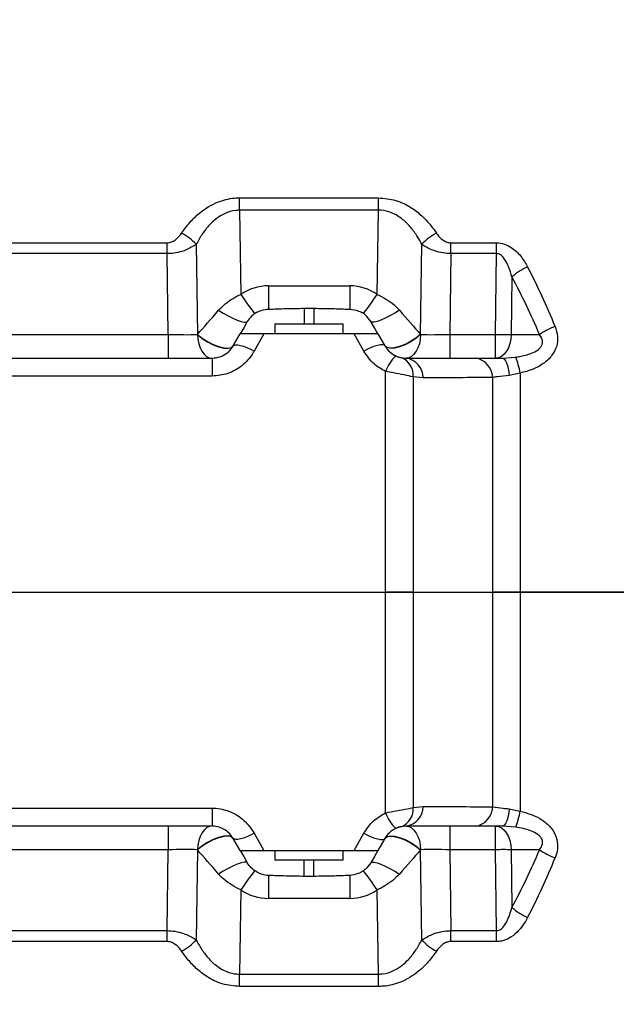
# Model space of a CAD drawing. Extents: x 0 to 16820, y 0 to 11880.
# Tile 46 of 84: x 8807 to 8929, y 6317 to 6519. Entities that reach past the tile are written whole.
import ezdxf

# ---------------------------------------------------------------- set-up
doc = ezdxf.new("R2010")
doc.units = 0
doc.header["$LTSCALE"] = 20
doc.layers.get('0').update_dxf_attribs({"linetype": 'CONTINUOUS'})
doc.styles.add('SLDTEXTSTYLE0', font='TXT', dxfattribs={"width": 0.605})
doc.dimstyles.new('SLDDIMSTYLE0', dxfattribs={"dimtxt": 100, "dimasz": 100, "dimexe": 0, "dimexo": 0.0625, "dimgap": 25, "dimtad": 1, "dimdec": 1, "dimrnd": 1e-09, "dimzin": 12, "dimtxsty": 'SLDTEXTSTYLE0', "dimsah": 1, "dimcen": 0, "dimazin": 3, "dimtfac": 1, "dimtofl": 0, "dimtmove": 0, "dimatfit": 3, "dimtolj": 1, "dimtzin": 12})
doc.dimstyles.new('SLDDIMSTYLE1', dxfattribs={"dimtxt": 100, "dimasz": 100, "dimexe": 0, "dimexo": 0.0625, "dimgap": 25, "dimtad": 1, "dimdec": 4, "dimlfac": 20, "dimzin": 12, "dimtxsty": 'SLDTEXTSTYLE0', "dimsah": 1, "dimcen": 0.09, "dimadec": 1, "dimazin": 3, "dimtfac": 1, "dimtofl": 0, "dimtmove": 0, "dimatfit": 3, "dimtolj": 1, "dimtzin": 12})

# ---------------------------------------------------------------- blocks, each defined once
blk = doc.blocks.new('_D')
at = {"color": 7, "linetype": 'CONTINUOUS'}
for q in [(10380.8, 9036.16), (8366, 6401.82)]:
    blk.add_line((9334.36, 7667.96), q, dxfattribs=at)
blk.add_solid([(9334.36, 7667.96), (9407.03, 7738.27), (9383.2, 7756.5)], dxfattribs=at)
at = {"color": 7, "linetype": 'CONTINUOUS', "insert": (10032.55, 8792.98), "char_height": 100, "attachment_point": 1, "rotation": 52.5905, "style": 'SLDTEXTSTYLE0'}
blk.add_mtext('R1594', dxfattribs=at)
blk = doc.blocks.new('_D_1')
at = {"color": 7, "linetype": 'CONTINUOUS'}
blk.add_line((11867.49, 8642.4), (8366, 6401.82), dxfattribs=at)
blk.add_solid([(11867.49, 8642.4), (11775.17, 8601.13), (11791.34, 8575.86)], dxfattribs=at)
at = {"color": 7, "linetype": 'CONTINUOUS', "insert": (9875.65, 7520.81), "char_height": 100, "attachment_point": 1, "rotation": 32.6149, "style": 'SLDTEXTSTYLE0'}
blk.add_mtext('R4157', dxfattribs=at)
blk = doc.blocks.new('_D_2')
at = {"color": 7, "linetype": 'CONTINUOUS'}
for p, q in [((4232.76, 7130.62), (3693.35, 7225.73)), ((8406, 6401.82), (13110.72, 6401.82))]:
    blk.add_line(p, q, dxfattribs=at)
blk.add_arc((8366, 6401.82), 4714.73, 0, 170, dxfattribs=at)
for points in [[(3722.9, 7220.52), (3756.05, 7316.05), (3726.56, 7321.58)], [(13080.72, 6401.82), (13094.66, 6501.97), (13064.66, 6501.66)]]:
    blk.add_solid(points, dxfattribs=at)
at = {"color": 7, "linetype": 'CONTINUOUS', "insert": (8646.6, 11239.4), "char_height": 100, "attachment_point": 1, "rotation": 355, "style": 'SLDTEXTSTYLE0'}
blk.add_mtext('170°', dxfattribs=at)
blk = doc.blocks.new('_D_3')
at = {"color": 7, "linetype": 'CONTINUOUS'}
for p, q in [((8406, 6401.82), (13085.4, 6401.82)), ((4232.76, 5673.02), (3718.3, 5582.3))]:
    blk.add_line(p, q, dxfattribs=at)
blk.add_arc((8366, 6401.82), 4689.4, 190, 0, dxfattribs=at)
for points in [[(13055.4, 6401.82), (13039.33, 6301.99), (13069.33, 6301.67)], [(3747.84, 5587.51), (3751.51, 5486.46), (3781, 5491.99)]]:
    blk.add_solid(points, dxfattribs=at)
at = {"color": 7, "linetype": 'CONTINUOUS', "insert": (8621.93, 1846.3), "char_height": 100, "attachment_point": 1, "rotation": 5, "style": 'SLDTEXTSTYLE0'}
blk.add_mtext('170°', dxfattribs=at)

msp = doc.modelspace()

# ---------------------------------------------------------------- linework, layer by layer
at = {"color": 8, "linetype": 'CONTINUOUS'}
for p, q in [((8851.7676009, 6482.6910643), (8880.226226, 6482.6910643)), ((8851.7676009, 6480.1517649), (8851.7676009, 6482.6910643)), ((8880.226226, 6480.1517649), (8880.226226, 6482.6910643)), ((8851.7676009, 6480.1517649), (8852.0171059, 6462.9029928)), ((8880.226226, 6480.1517649), (8851.7676009, 6480.1517649)), ((8879.9767805, 6462.9029928), (8880.226226, 6480.1517649)), ((8705.0924016, 6473.4754337), (8836.9014574, 6473.4754337)), ((8836.9014574, 6471.2453856), (8836.9014574, 6473.4754337)), ((8842.8716971, 6473.1640293), (8843.1389941, 6454.6848013)), ((8888.8548924, 6454.6848013), (8889.1221596, 6473.1640293)), ((8895.0923992, 6473.4754337), (8904.4505073, 6473.4754337)), ((8895.0923992, 6471.2453856), (8895.0923992, 6473.4754337)), ((8904.4505073, 6471.2453856), (8904.4505073, 6473.4754337)), ((8836.9014574, 6471.2453856), (8705.0924016, 6471.2453856)), ((8837.1415747, 6454.6452983), (8836.9014574, 6471.2453856)), ((8895.0923992, 6471.2453856), (8894.8523117, 6454.6452983)), ((8904.4505073, 6471.2453856), (8895.0923992, 6471.2453856)), ((8904.2395068, 6454.6452983), (8904.4505073, 6471.2453856)), ((8907.6017452, 6466.4684384), (8907.4514819, 6454.6452983)), ((8857.6571954, 6464.6452962), (8857.6571954, 6459.8574153)), ((8857.6571954, 6464.6452962), (8874.336691, 6464.6452962)), ((8874.336691, 6464.6452962), (8874.336691, 6459.8574153)), ((8864.9969412, 6460.0436202), (8864.9969412, 6456.8197949)), ((8866.9969155, 6460.0436202), (8866.9969155, 6456.8197949)), ((8704.8522843, 6454.6452983), (8837.1415747, 6454.6452983)), ((8837.1415747, 6454.6452983), (8837.1415747, 6449.8197956)), ((8856.7571951, 6454.8197946), (8854.7704233, 6451.274339)), ((8877.2234036, 6451.274339), (8875.2366615, 6454.8197946)), ((8894.8523117, 6454.6452983), (8894.8523117, 6449.8197956)), ((8894.8523117, 6454.6452983), (8904.2395068, 6454.6452983)), ((8904.2395068, 6449.8197956), (8904.2395068, 6454.6452983)), ((8907.4514819, 6454.6452983), (8913.2395102, 6454.6452983)), ((8883.653493, 6450.1765183), (8883.653493, 6450.4237472)), ((8846.1101664, 6449.8197956), (8846.1101664, 6446.122825)), ((8905.6230498, 6449.8197956), (8908.3777381, 6450.0350578)), ((8881.6832019, 6401.8197952), (8881.6832019, 6447.075825)), ((8909.3106104, 6446.7583223), (8907.0413424, 6446.2462327)), ((8909.3106104, 6446.7583223), (8909.3106104, 6401.8197952)), ((8846.1101664, 6446.122825), (8789.3950356, 6446.122825)), ((8887.3400999, 6445.9693468), (8887.3400999, 6401.8197952)), ((8889.4192291, 6445.7579961), (8887.3400999, 6445.9693468)), ((8903.653772, 6401.8197952), (8903.653772, 6445.8483493)), ((8603.7237359, 6401.8197952), (8881.6832019, 6401.8197952)), ((8887.3400999, 6401.8197952), (8881.6832019, 6401.8197952)), ((8881.6832019, 6356.5637654), (8881.6832019, 6401.8197952)), ((8887.3400999, 6401.8197952), (8887.3400999, 6357.6702437)), ((8887.3400999, 6401.8197952), (8903.653772, 6401.8197952)), ((8903.653772, 6357.7912411), (8903.653772, 6401.8197952)), ((8909.3106104, 6401.8197952), (8903.653772, 6401.8197952)), ((8909.3106104, 6401.8197952), (8909.3106104, 6356.8812682)), ((9094.7543098, 6401.8197952), (8909.3106104, 6401.8197952)), ((8789.3950356, 6357.5167654), (8846.1101664, 6357.5167654)), ((8846.1101664, 6357.5167654), (8846.1101664, 6353.8197948)), ((8887.3400999, 6357.6702437), (8889.4192291, 6357.8815943)), ((8907.0413424, 6357.3933578), (8909.3106104, 6356.8812682)), ((8837.1415747, 6353.8197948), (8837.1415747, 6348.9942922)), ((8894.8523117, 6353.8197948), (8894.8523117, 6348.9942922)), ((8904.2395068, 6348.9942922), (8904.2395068, 6353.8197948)), ((8908.3777381, 6353.6045326), (8905.6230498, 6353.8197948)), ((8854.7704233, 6352.3652515), (8856.7571951, 6348.8197958)), ((8875.2366615, 6348.8197958), (8877.2234036, 6352.3652515)), ((8837.1415747, 6348.9942922), (8704.8522843, 6348.9942922)), ((8836.9014574, 6332.3942049), (8837.1415747, 6348.9942922)), ((8843.1389941, 6348.9547892), (8842.8716971, 6330.4755612)), ((8889.1221596, 6330.4755612), (8888.8548924, 6348.9547892)), ((8904.2395068, 6348.9942922), (8894.8523117, 6348.9942922)), ((8894.8523117, 6348.9942922), (8895.0923992, 6332.3942049)), ((8904.4505073, 6332.3942049), (8904.2395068, 6348.9942922)), ((8913.2395102, 6348.9942922), (8907.4514819, 6348.9942922)), ((8907.4514819, 6348.9942922), (8907.6017452, 6337.1711521)), ((8864.9969412, 6343.5959703), (8864.9969412, 6346.8197955)), ((8866.9969155, 6343.5959703), (8866.9969155, 6346.8197955)), ((8857.6571954, 6343.7821752), (8857.6571954, 6338.9942943)), ((8874.336691, 6343.7821752), (8874.336691, 6338.9942943)), ((8852.0171059, 6340.7365976), (8851.7676009, 6323.4878255)), ((8880.226226, 6323.4878255), (8879.9767805, 6340.7365976)), ((8874.336691, 6338.9942943), (8857.6571954, 6338.9942943)), ((8705.0924016, 6332.3942049), (8836.9014574, 6332.3942049)), ((8836.9014574, 6330.1641567), (8836.9014574, 6332.3942049)), ((8895.0923992, 6332.3942049), (8904.4505073, 6332.3942049)), ((8895.0923992, 6330.1641567), (8895.0923992, 6332.3942049)), ((8904.4505073, 6330.1641567), (8904.4505073, 6332.3942049)), ((8836.9014574, 6330.1641567), (8705.0924016, 6330.1641567)), ((8904.4505073, 6330.1641567), (8895.0923992, 6330.1641567)), ((8851.7676009, 6320.9485261), (8851.7676009, 6323.4878255)), ((8851.7676009, 6323.4878255), (8880.226226, 6323.4878255)), ((8880.226226, 6320.9485261), (8880.226226, 6323.4878255)), ((8880.226226, 6320.9485261), (8851.7676009, 6320.9485261))]:
    msp.add_line(p, q, dxfattribs=at)
at = {"color": 7, "linetype": 'CONTINUOUS'}
for p, q in [((8864.9969412, 6460.0436202), (8866.9969155, 6460.0436202)), ((8858.996929, 6456.8197949), (8858.996929, 6454.8197946)), ((8858.996929, 6456.8197949), (8872.9969574, 6456.8197949)), ((8872.9969574, 6454.8197946), (8872.9969574, 6456.8197949)), ((8850.4402949, 6452.319797), (8851.8836809, 6454.8197946)), ((8875.2366615, 6454.8197946), (8856.7571951, 6454.8197946)), ((8880.1101757, 6454.8197946), (8881.5535618, 6452.319797)), ((8788.902582, 6449.8197956), (8846.1101664, 6449.8197956)), ((8884.8440958, 6449.9290584), (8885.8836604, 6449.8197956)), ((8885.8836604, 6449.8197956), (8900.1182629, 6449.8197956)), ((8846.1101664, 6353.8197948), (8788.902582, 6353.8197948)), ((8885.8836604, 6353.8197948), (8884.8440958, 6353.710532)), ((8900.1182629, 6353.8197948), (8885.8836604, 6353.8197948)), ((8851.8836809, 6348.8197958), (8850.4402949, 6351.3197935)), ((8881.5535618, 6351.3197935), (8880.1101757, 6348.8197958)), ((8856.7571951, 6348.8197958), (8875.2366615, 6348.8197958)), ((8858.996929, 6348.8197958), (8858.996929, 6346.8197955)), ((8872.9969574, 6346.8197955), (8872.9969574, 6348.8197958)), ((8871.2376667, 6346.8197955), (8858.996929, 6346.8197955)), ((8872.9969574, 6346.8197955), (8871.2376667, 6346.8197955)), ((8864.9969412, 6343.5959703), (8866.9969155, 6343.5959703))]:
    msp.add_line(p, q, dxfattribs=at)
at = {"color": 8, "linetype": 'CONTINUOUS', "flags": 128}
for points in [[(8847.4634899, 6459.6315546), (8848.4227968, 6459.0436964), (8849.4116975, 6458.4958366), (8850.3792299, 6458.0162166), (8851.2755049, 6457.6295576), (8852.0543588, 6457.355786), (8852.675618, 6457.209017), (8853.1072749, 6457.1968092), (8853.327067, 6457.3197959)], [(8884.5303966, 6459.6315546), (8883.5710598, 6459.0436964), (8882.5821592, 6458.4958366), (8881.614597, 6458.0162166), (8880.7183219, 6457.6295576), (8879.9395276, 6457.355786), (8879.3182684, 6457.209017), (8878.8866116, 6457.1968092), (8878.6667896, 6457.3197959)], [(8843.1207551, 6454.6367413), (8843.196453, 6453.6877422), (8843.3789326, 6452.7802466), (8843.6615778, 6451.9475324), (8844.0340174, 6451.2201248), (8844.4825424, 6450.624693), (8844.9907614, 6450.1830748), (8845.5400182, 6449.9114564), (8846.1101664, 6449.8197956)], [(8843.1207551, 6454.6367413), (8844.0698994, 6453.8689925), (8845.1579822, 6453.1660004), (8846.3109149, 6452.5756499), (8847.450198, 6452.1381444), (8848.4981967, 6451.8832861), (8849.3835343, 6451.8284275), (8850.0459505, 6451.9773124), (8850.4402949, 6452.319797)], [(8843.1389941, 6454.6848013), (8844.0874232, 6453.9154431), (8845.1757444, 6453.2110652), (8846.3297201, 6452.6197276), (8847.4706126, 6452.181775), (8848.5205783, 6451.9270955), (8849.4079424, 6451.8730639), (8850.0721766, 6452.0233645), (8850.4679812, 6452.3677452)], [(8888.8548924, 6454.6848013), (8887.9064633, 6453.9154431), (8886.8180824, 6453.2110652), (8885.6641365, 6452.6197276), (8884.523244, 6452.181775), (8883.4733082, 6451.9270955), (8882.5859142, 6451.8730639), (8881.9216801, 6452.0233645), (8881.5258456, 6452.3677452)], [(8888.8730718, 6454.6367413), (8887.923987, 6453.8689925), (8886.8359042, 6453.1660004), (8885.682912, 6452.5756499), (8884.5436884, 6452.1381444), (8883.4956599, 6451.8832861), (8882.6102925, 6451.8284275), (8881.9479061, 6451.9773124), (8881.5535618, 6452.319797)], [(8888.8730718, 6454.6367413), (8888.7974335, 6453.6877422), (8888.6149241, 6452.7802466), (8888.3322788, 6451.9475324), (8887.959869, 6451.2201248), (8887.5112845, 6450.624693), (8887.0030953, 6450.1830748), (8886.4538385, 6449.9114564), (8885.8836604, 6449.8197956)], [(8907.4514819, 6454.6452983), (8907.3710753, 6453.69504), (8907.175572, 6452.7861102), (8906.872244, 6451.9519134), (8906.472118, 6451.2230976), (8905.989976, 6450.6264439), (8905.4434611, 6450.1838757), (8904.852779, 6449.9116576), (8904.2395068, 6449.8197956)], [(8850.4402949, 6452.319797), (8850.6215824, 6452.4755961), (8850.9341193, 6452.547375), (8851.3680113, 6452.5328612), (8851.9095792, 6452.4325131), (8852.5416268, 6452.2495082), (8853.2441868, 6451.9896357), (8853.9950563, 6451.6611135), (8854.7704233, 6451.274339)], [(8881.5535618, 6452.319797), (8881.3722445, 6452.4755961), (8881.0597373, 6452.547375), (8880.6258155, 6452.5328612), (8880.0843073, 6452.4325131), (8879.4522597, 6452.2495082), (8878.7496401, 6451.9896357), (8877.9988004, 6451.6611135), (8877.2234036, 6451.274339)], [(8905.6230498, 6449.8197956), (8905.8590842, 6449.755784), (8906.0890986, 6449.5653881), (8906.3071324, 6449.2534807), (8906.507702, 6448.8280489), (8906.6855622, 6448.299989), (8906.8362428, 6447.6828164), (8906.9558693, 6446.9923413), (8907.0413424, 6446.2462327)], [(8907.0413424, 6357.3933578), (8906.9558693, 6356.6472492), (8906.8362428, 6355.9567741), (8906.6855622, 6355.3396015), (8906.507702, 6354.8115416), (8906.3071324, 6354.3861097), (8906.0890986, 6354.0742023), (8905.8590842, 6353.8838065), (8905.6230498, 6353.8197948)], [(8846.1101664, 6353.8197948), (8845.5400182, 6353.728134), (8844.9907614, 6353.4565157), (8844.4825424, 6353.0148974), (8844.0340174, 6352.4194656), (8843.6615778, 6351.692058), (8843.3789326, 6350.8593439), (8843.196453, 6349.9518482), (8843.1207551, 6349.0028492)], [(8885.8836604, 6353.8197948), (8886.4538385, 6353.728134), (8887.0030953, 6353.4565157), (8887.5112845, 6353.0148974), (8887.959869, 6352.4194656), (8888.3322788, 6351.692058), (8888.6149241, 6350.8593439), (8888.7974335, 6349.9518482), (8888.8730718, 6349.0028492)], [(8904.2395068, 6353.8197948), (8904.852779, 6353.7279329), (8905.4434611, 6353.4557147), (8905.989976, 6353.0131465), (8906.472118, 6352.4164929), (8906.872244, 6351.6876771), (8907.175572, 6350.8534803), (8907.3710753, 6349.9445504), (8907.4514819, 6348.9942922)], [(8850.4402949, 6351.3197935), (8850.0459505, 6351.662278), (8849.3835343, 6351.811163), (8848.4981967, 6351.7563044), (8847.450198, 6351.5014461), (8846.3109149, 6351.0639405), (8845.1579822, 6350.47359), (8844.0698994, 6349.770598), (8843.1207551, 6349.0028492)], [(8850.4679812, 6351.2718453), (8850.0721766, 6351.616226), (8849.4079424, 6351.7665266), (8848.5205783, 6351.7124949), (8847.4706126, 6351.4578155), (8846.3297201, 6351.0198629), (8845.1757444, 6350.4285252), (8844.0874232, 6349.7241473), (8843.1389941, 6348.9547892)], [(8854.7704233, 6352.3652515), (8853.9950563, 6351.9784769), (8853.2441868, 6351.6499548), (8852.5416268, 6351.3900822), (8851.9095792, 6351.2070774), (8851.3680113, 6351.1067292), (8850.9341193, 6351.0922155), (8850.6215824, 6351.1639944), (8850.4402949, 6351.3197935)], [(8877.2234036, 6352.3652515), (8877.9988004, 6351.9784769), (8878.7496401, 6351.6499548), (8879.4522597, 6351.3900822), (8880.0843073, 6351.2070774), (8880.6258155, 6351.1067292), (8881.0597373, 6351.0922155), (8881.3722445, 6351.1639944), (8881.5535618, 6351.3197935)], [(8881.5258456, 6351.2718453), (8881.9216801, 6351.616226), (8882.5859142, 6351.7665266), (8883.4733082, 6351.7124949), (8884.523244, 6351.4578155), (8885.6641365, 6351.0198629), (8886.8180824, 6350.4285252), (8887.9064633, 6349.7241473), (8888.8548924, 6348.9547892)], [(8881.5535618, 6351.3197935), (8881.9479061, 6351.662278), (8882.6102925, 6351.811163), (8883.4956599, 6351.7563044), (8884.5436884, 6351.5014461), (8885.682912, 6351.0639405), (8886.8359042, 6350.47359), (8887.923987, 6349.770598), (8888.8730718, 6349.0028492)], [(8853.327067, 6346.3197945), (8853.1072749, 6346.4427812), (8852.675618, 6346.4305735), (8852.0543588, 6346.2838045), (8851.2755049, 6346.0100329), (8850.3792299, 6345.6233738), (8849.4116975, 6345.1437539), (8848.4227968, 6344.5958941), (8847.4634899, 6344.0080358)], [(8878.6667896, 6346.3197945), (8878.8866116, 6346.4427812), (8879.3182684, 6346.4305735), (8879.9395276, 6346.2838045), (8880.7183219, 6346.0100329), (8881.614597, 6345.6233738), (8882.5821592, 6345.1437539), (8883.5710598, 6344.5958941), (8884.5303966, 6344.0080358)]]:
    msp.add_lwpolyline(points, dxfattribs=at)
at = {"color": 7, "linetype": 'CONTINUOUS', "flags": 128}
for points in [[(8853.327067, 6457.3197959), (8852.6015295, 6456.0631289), (8851.8836809, 6454.8197946)], [(8880.1101757, 6454.8197946), (8879.392357, 6456.0631289), (8878.6667896, 6457.3197959)], [(8851.8836809, 6348.8197958), (8852.6015295, 6347.5764616), (8853.327067, 6346.3197945)], [(8880.1101757, 6348.8197958), (8879.392357, 6347.5764616), (8878.6667896, 6346.3197945)]]:
    msp.add_lwpolyline(points, dxfattribs=at)
at = {"color": 7, "linetype": 'CONTINUOUS'}
for radius in [4157, 1594]:
    msp.add_arc((8365.9969283, 6401.8197952), radius, 190, 170, dxfattribs=at)
at = {"color": 8, "linetype": 'CONTINUOUS'}
for centre, radius, start, end in [((8834.6393746, 6465.4829281), 11.2592383, 43.016138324, 62.301916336), ((8897.3551243, 6465.4820863), 11.2602823, 117.698986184, 136.982959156), ((8915.3081006, 6458.0079532), 11.444113, 113.123790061, 132.329276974), ((8857.6571824, 6454.6452977), 10, 90, 124.333429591), ((8874.3366743, 6454.6452977), 10, 55.666570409, 90), ((8903.135817, 6496.3755609), 61.1026631, 213.216807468, 217.772313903), ((8828.8514782, 6496.3806255), 61.1109518, 322.227700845, 326.782605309), ((8920.7689327, 6443.9667858), 13.0660948, 109.294959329, 125.187675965), ((8905.8454944, 6568.951531), 114.3175141, 269.195054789, 270.804945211), ((8889.1575398, 6444.4711824), 7.9151684, 132.762682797, 160.787675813), ((8883.5245745, 6446.3307643), 3.8326044, 354.588923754, 69.861635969), ((8885.2542668, 6445.7022868), 4.1653349, 0.766325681, 81.309160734), ((8899.5153353, 6445.7236151), 4.140316, 1.726396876, 81.626609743), ((8888.7490615, 6442.6756992), 20.962946, 11.230368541, 20.552474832), ((8883.5245745, 6357.3088261), 3.8326044, 290.138364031, 5.411076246), ((8885.2542668, 6357.9373036), 4.1653349, 278.690839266, 359.233674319), ((8899.5153353, 6357.9159754), 4.140316, 278.373390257, 358.273603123), ((8889.1575398, 6359.1684081), 7.9151684, 199.212324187, 227.237317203), ((8888.7490615, 6360.9638912), 20.962946, 339.447525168, 348.769631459), ((8905.8454944, 6234.6880594), 114.3175141, 89.195054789, 90.804945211), ((8920.7689327, 6359.6728046), 13.0660948, 234.812324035, 250.705040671), ((8903.135817, 6307.2640296), 61.1026631, 142.227686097, 146.783192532), ((8828.8514782, 6307.258965), 61.1109518, 33.217394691, 37.772299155), ((8857.6571824, 6348.9942927), 10, 235.666570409, 270), ((8874.3366743, 6348.9942927), 10, 270, 304.333429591), ((8915.3081006, 6345.6316372), 11.444113, 227.670723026, 246.876209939), ((8834.6393746, 6338.1566623), 11.2592383, 297.698083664, 316.983861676), ((8897.3551243, 6338.1575042), 11.2602823, 223.017040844, 242.301013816)]:
    msp.add_arc(centre, radius, start, end, dxfattribs=at)
for centre, major_axis, ratio, start_param, end_param in [((8753.8611151, 6401.8197952), (170.2694555, 26.489921), 0.8611429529, 0.1955768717, 0.2854982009), ((8750.6491349, 6401.9942927), (170.8468102, 21.5805957), 0.8333414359, 0.223879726, 0.3138010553), ((8851.9941807, 6465.0111886), (14.7558246, 16.9719826), 0.0051745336, 4.062805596, 4.3943566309), ((8879.999676, 6465.0111886), (-14.7558246, 16.9719826), 0.0051745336, 1.8888286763, 2.2203797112), ((8837.1339932, 6454.8197952), (10.0020923, -0.0723817), 0.017439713, 4.7132722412, 5.3542072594), ((8837.3533818, 6439.652581), (9.6352478, 25.2766889), 0.002384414, 5.3478355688, 5.3501985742), ((8894.6404749, 6439.652581), (-9.6352478, 25.2766889), 0.002384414, 0.932986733, 0.9353497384), ((8894.8598634, 6454.8197952), (10.0020923, 0.0723817), 0.017439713, 4.0705707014, 4.7115057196), ((8837.1339932, 6348.8197952), (10.0020923, 0.0723817), 0.017439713, 0.9289780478, 1.569913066), ((8837.3533818, 6363.9870095), (-9.6352478, 25.2766889), 0.002384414, 4.0745793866, 4.076942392), ((8851.9941807, 6338.6284018), (-14.7558246, 16.9719826), 0.0051745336, 5.0304213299, 5.3619723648), ((8879.999676, 6338.6284018), (14.7558246, 16.9719826), 0.0051745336, 0.9212129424, 1.2527639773), ((8894.6404749, 6363.9870095), (9.6352478, 25.2766889), 0.002384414, 2.2062429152, 2.2086059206), ((8894.8598634, 6348.8197952), (10.0020923, -0.0723817), 0.017439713, 1.5716795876, 2.2126146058), ((8750.6491349, 6401.6452977), (170.8468102, -21.5805957), 0.8333414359, 5.9693842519, 6.0593055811), ((8753.8611151, 6401.8197952), (170.2694555, -26.489921), 0.8611429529, 5.9976871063, 6.0876084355)]:
    msp.add_ellipse(centre, major_axis=major_axis, ratio=ratio, start_param=start_param, end_param=end_param, dxfattribs=at)
for points, knots in [([(8839.8728086, 6475.451961), (8840.4088095, 6476.1936866), (8841.4799813, 6477.675989), (8843.3227234, 6479.4684254), (8845.2553688, 6480.8607569), (8847.6004584, 6482.0540568), (8849.870315, 6482.6401269), (8851.4250533, 6482.6818678), (8851.7676009, 6482.6910643)], [0, 0, 0, 0, 0.1982492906, 0.3961915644, 0.5454266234, 0.6944148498, 0.9326719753, 1, 1, 1, 1]), ([(8880.226226, 6482.6910643), (8881.4343872, 6482.5803438), (8883.8537573, 6482.3586236), (8886.8384594, 6480.8578305), (8889.1751934, 6479.0353037), (8890.8569398, 6477.2341765), (8891.746173, 6475.9804824), (8892.1210481, 6475.451961)], [0, 0, 0, 0, 0.2365852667, 0.4737673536, 0.6663498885, 0.8593427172, 1, 1, 1, 1]), ([(8851.7676009, 6480.1517649), (8851.5105858, 6480.1441519), (8850.4368152, 6480.1123457), (8849.2827276, 6479.7531073), (8847.9390844, 6479.0888974), (8846.8585683, 6478.373422), (8845.4100944, 6477.013423), (8844.042682, 6475.2792403), (8843.2622619, 6473.8695268), (8842.8716971, 6473.1640293)], [0, 0, 0, 0, 0.0622444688, 0.2600480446, 0.2862938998, 0.4340600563, 0.5822259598, 0.7909230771, 1, 1, 1, 1]), ([(8889.1221596, 6473.1640293), (8888.843914, 6473.6742345), (8888.1978743, 6474.8588456), (8886.9586639, 6476.5929569), (8885.2346225, 6478.3598642), (8883.1547481, 6479.6695004), (8881.320586, 6480.1297045), (8880.40953, 6480.1480698), (8880.226226, 6480.1517649)], [0, 0, 0, 0, 0.1508300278, 0.35020209, 0.5490176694, 0.7792473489, 0.9555846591, 1, 1, 1, 1]), ([(8836.9014574, 6473.4754337), (8837.0018964, 6473.4791676), (8837.3770095, 6473.4931128), (8838.0763219, 6473.7094665), (8839.0453221, 6474.3532458), (8839.5556095, 6475.0307923), (8839.8728086, 6475.451961)], [0, 0, 0, 0, 0.0773329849, 0.28881828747, 0.55792329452, 1, 1, 1, 1]), ([(8892.1210481, 6475.451961), (8892.1911387, 6475.3511995), (8892.5462185, 6474.8407407), (8893.2053679, 6474.1433423), (8894.205016, 6473.565506), (8894.8189977, 6473.5031849), (8895.0923992, 6473.4754337)], [0, 0, 0, 0, 0.1043723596, 0.5287512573, 0.7901563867, 1, 1, 1, 1]), ([(8842.8716971, 6473.1640293), (8842.2033312, 6472.750298), (8841.0745084, 6472.0515351), (8839.173442, 6471.4688035), (8837.8366134, 6471.2685617), (8837.1020352, 6471.2503565), (8836.9014574, 6471.2453856)], [0, 0, 0, 0, 0.39944629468, 0.67463654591, 0.91115897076, 1, 1, 1, 1]), ([(8895.0923992, 6471.2453856), (8894.5518566, 6471.2740531), (8893.3866728, 6471.3358482), (8891.4469788, 6471.8562619), (8890.0310841, 6472.5440425), (8889.2644523, 6473.06697), (8889.1221596, 6473.1640293)], [0, 0, 0, 0, 0.2390516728, 0.5152953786, 0.9100351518, 1, 1, 1, 1]), ([(8904.4505073, 6473.4754337), (8904.991619, 6473.4221846), (8906.0747339, 6473.3155986), (8907.8449354, 6472.3803155), (8909.509429, 6470.7806552), (8910.378754, 6469.2823888), (8910.8137799, 6468.5326292)], [0, 0, 0, 0, 0.1816994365, 0.363698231, 0.6815830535, 1, 1, 1, 1]), ([(8907.6017452, 6466.4684384), (8907.3931798, 6467.1818367), (8906.9982267, 6468.5327737), (8906.2217267, 6470.1029901), (8905.4089556, 6470.9423544), (8904.8532641, 6471.2156581), (8904.5716419, 6471.2364446), (8904.4505073, 6471.2453856)], [0, 0, 0, 0, 0.3722073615, 0.7048358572, 0.8640857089, 0.9415389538, 1, 1, 1, 1]), ([(8847.4634899, 6459.6315546), (8847.902494, 6460.0827277), (8848.7931288, 6460.9980505), (8850.3552682, 6462.0751796), (8851.4832777, 6462.6370763), (8852.0171059, 6462.9029928)], [0, 0, 0, 0, 0.3386352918, 0.6870104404, 1, 1, 1, 1]), ([(8879.9767805, 6462.9029928), (8880.5817747, 6462.5987505), (8881.8092496, 6461.9814722), (8883.3445243, 6460.8713123), (8884.1720633, 6460.0061704), (8884.5303966, 6459.6315546)], [0, 0, 0, 0, 0.3552802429, 0.7208293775, 1, 1, 1, 1]), ([(8916.4514853, 6456.2989584), (8916.663006, 6455.6277848), (8917.087715, 6454.2801463), (8916.8433182, 6452.1846251), (8915.8192358, 6450.2146917), (8914.2353005, 6448.7551209), (8912.4141182, 6447.7352048), (8910.8155988, 6447.1229947), (8909.7591952, 6446.8670185), (8909.3106104, 6446.7583223)], [0, 0, 0, 0, 0.15684540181, 0.31492734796, 0.45901257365, 0.6389076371, 0.77062714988, 0.90260051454, 1, 1, 1, 1]), ([(8908.3777381, 6450.0350578), (8908.723008, 6450.0876112), (8909.9298088, 6450.2712981), (8911.6220144, 6450.7276941), (8913.0748929, 6451.5612367), (8913.6316694, 6452.2279677), (8913.8584525, 6452.71967), (8913.9203287, 6453.1901624), (8913.7916469, 6453.8493468), (8913.5169149, 6454.3104029), (8913.2749243, 6454.6025448), (8913.2395102, 6454.6452983)], [0, 0, 0, 0, 0.1226269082, 0.428610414, 0.6035574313, 0.6799381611, 0.721940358, 0.7936789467, 0.8505587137, 0.9781300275, 1, 1, 1, 1]), ([(8854.7704233, 6451.274339), (8854.6504058, 6451.0704206), (8853.9802274, 6449.9317394), (8852.3184917, 6448.1348404), (8849.4028053, 6446.4490272), (8847.2055664, 6446.2313464), (8846.1101664, 6446.122825)], [0, 0, 0, 0, 0.0688460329, 0.3844365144, 0.6931201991, 1, 1, 1, 1]), ([(8881.6832019, 6447.075825), (8880.8580667, 6447.5489579), (8879.0237713, 6448.6007436), (8877.8623653, 6450.3254632), (8877.2234036, 6451.274339)], [0, 0, 0, 0, 0.4498377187, 1, 1, 1, 1]), ([(8887.3400999, 6445.9693468), (8886.7426025, 6446.1038951), (8885.5601653, 6446.370164), (8883.5405537, 6446.7422403), (8882.2374031, 6446.9762892), (8881.6832019, 6447.075825)], [0, 0, 0, 0, 0.3699042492, 0.7320342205, 1, 1, 1, 1]), ([(8907.0413424, 6446.2462327), (8906.2033264, 6446.1794516), (8904.9352518, 6446.0783994), (8903.9783115, 6445.9066104), (8903.653772, 6445.8483493)], [0, 0, 0, 0, 0.6608570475, 1, 1, 1, 1]), ([(8903.653772, 6445.8483493), (8901.3504384, 6445.8327082), (8896.6132777, 6445.8005397), (8891.860883, 6445.7724354), (8889.4192291, 6445.7579961)], [0, 0, 0, 0, 0.486226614, 1, 1, 1, 1]), ([(8846.1101664, 6357.5167654), (8846.2412424, 6357.5150805), (8847.4826106, 6357.4991234), (8849.8598211, 6356.9658426), (8852.8383262, 6355.1626003), (8854.1245082, 6353.3004269), (8854.7704233, 6352.3652515)], [0, 0, 0, 0, 0.036930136, 0.3497506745, 0.6734475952, 1, 1, 1, 1]), ([(8881.6832019, 6356.5637654), (8882.4487364, 6356.7012588), (8884.0173263, 6356.9829846), (8885.9667816, 6357.3531546), (8886.9573023, 6357.5818585), (8887.3400999, 6357.6702437)], [0, 0, 0, 0, 0.36903454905, 0.75615645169, 1, 1, 1, 1]), ([(8889.4192291, 6357.8815943), (8891.7300012, 6357.8679453), (8896.4824777, 6357.8398739), (8901.2198353, 6357.8077471), (8903.653772, 6357.7912411)], [0, 0, 0, 0, 0.4862248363, 1, 1, 1, 1]), ([(8903.653772, 6357.7912411), (8904.3255493, 6357.6796082), (8905.3310056, 6357.5125261), (8906.6151693, 6357.4230515), (8907.0413424, 6357.3933578)], [0, 0, 0, 0, 0.6681318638, 1, 1, 1, 1]), ([(8877.2234036, 6352.3652515), (8877.745135, 6353.1639037), (8878.8777944, 6354.8977479), (8880.7002274, 6355.9800168), (8881.6832019, 6356.5637654)], [0, 0, 0, 0, 0.4606251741, 1, 1, 1, 1]), ([(8909.3106104, 6356.8812682), (8910.0090753, 6356.7030517), (8911.404544, 6356.3469917), (8913.4894245, 6355.3770043), (8915.3211705, 6353.9921104), (8916.6074807, 6352.1138395), (8917.0635679, 6350.1130514), (8916.8668439, 6348.488671), (8916.5518234, 6347.6179637), (8916.4514853, 6347.3406321)], [0, 0, 0, 0, 0.1519296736, 0.3035415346, 0.4855287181, 0.6380012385, 0.7924237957, 0.9338842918, 1, 1, 1, 1]), ([(8913.2395102, 6348.9942922), (8913.3435977, 6349.1259458), (8913.6456436, 6349.5079845), (8913.9184378, 6350.1439085), (8913.8864539, 6350.8235943), (8913.6673058, 6351.3711984), (8913.3159119, 6351.793995), (8912.5901848, 6352.3862649), (8910.9743606, 6353.1592608), (8909.4112556, 6353.4273039), (8908.3777381, 6353.6045326)], [0, 0, 0, 0, 0.0661892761, 0.1920711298, 0.2617041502, 0.3149788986, 0.3993639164, 0.4465125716, 0.6340367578, 1, 1, 1, 1]), ([(8852.0171059, 6340.7365976), (8851.4121117, 6341.0408399), (8850.1846368, 6341.6581182), (8848.6493622, 6342.7682782), (8847.8218232, 6343.63342), (8847.4634899, 6344.0080358)], [0, 0, 0, 0, 0.3552802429, 0.7208293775, 1, 1, 1, 1]), ([(8884.5303966, 6344.0080358), (8884.0913684, 6343.5568675), (8883.2007054, 6342.6415758), (8881.6386123, 6341.5643932), (8880.5106115, 6341.0025108), (8879.9767805, 6340.7365976)], [0, 0, 0, 0, 0.33864299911, 0.68701009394, 1, 1, 1, 1]), ([(8904.4505073, 6332.3942049), (8904.6183521, 6332.4128872), (8905.0411777, 6332.4599507), (8905.4568791, 6332.7698327), (8906.0227979, 6333.3349014), (8906.879723, 6334.7142959), (8907.3071056, 6336.1685689), (8907.6017452, 6337.1711521)], [0, 0, 0, 0, 0.0809272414, 0.2038674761, 0.2427611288, 0.4779556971, 1, 1, 1, 1]), ([(8910.8137799, 6335.1069613), (8910.5091208, 6334.5669902), (8909.9005813, 6333.4884284), (8908.6731907, 6332.0139177), (8907.2026447, 6330.8509994), (8905.694737, 6330.2397034), (8904.781538, 6330.1842561), (8904.4505073, 6330.1641567)], [0, 0, 0, 0, 0.2280680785, 0.4555530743, 0.692769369, 0.888630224, 1, 1, 1, 1]), ([(8836.9014574, 6332.3942049), (8837.4419902, 6332.3655369), (8838.607164, 6332.3037401), (8840.5468526, 6331.7833235), (8841.9627675, 6331.0955524), (8842.7294045, 6330.5726206), (8842.8716971, 6330.4755612)], [0, 0, 0, 0, 0.2390474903, 0.5152914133, 0.9100350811, 1, 1, 1, 1]), ([(8889.1221596, 6330.4755612), (8889.790513, 6330.8892962), (8890.9193319, 6331.5880761), (8892.8204134, 6332.1707699), (8894.1572421, 6332.3710326), (8894.8918114, 6332.3892345), (8895.0923992, 6332.3942049)], [0, 0, 0, 0, 0.3994427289, 0.6746408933, 0.9111546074, 1, 1, 1, 1]), ([(8839.8728086, 6328.1876294), (8839.8027182, 6328.2883912), (8839.4476363, 6328.7988558), (8838.7884612, 6329.4962292), (8837.7888351, 6330.0740894), (8837.1748599, 6330.1364068), (8836.9014574, 6330.1641567)], [0, 0, 0, 0, 0.1043725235, 0.5287570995, 0.7901560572, 1, 1, 1, 1]), ([(8842.8716971, 6330.4755612), (8843.14983, 6329.9652877), (8843.7910937, 6328.7888002), (8845.0311051, 6327.0553602), (8846.7503755, 6325.2845932), (8848.8392504, 6323.9701828), (8850.673265, 6323.509884), (8851.5843058, 6323.4915202), (8851.7676009, 6323.4878255)], [0, 0, 0, 0, 0.1508336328, 0.347762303, 0.5490116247, 0.779246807, 0.955586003, 1, 1, 1, 1]), ([(8880.226226, 6323.4878255), (8880.4832511, 6323.4954381), (8881.5570223, 6323.5272412), (8882.711111, 6323.8864773), (8884.0468371, 6324.5467981), (8885.1285397, 6325.2602076), (8886.5736856, 6326.6146121), (8887.9453634, 6328.3554661), (8888.7274428, 6329.7644464), (8889.1221596, 6330.4755612)], [0, 0, 0, 0, 0.0622472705, 0.260049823, 0.2862958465, 0.4318763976, 0.5822368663, 0.7891542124, 1, 1, 1, 1]), ([(8895.0923992, 6330.1641567), (8894.9919502, 6330.1604235), (8894.616836, 6330.1464824), (8893.9175281, 6329.9301155), (8892.9485341, 6329.2863463), (8892.438247, 6328.6087988), (8892.1210481, 6328.1876294)], [0, 0, 0, 0, 0.07734059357, 0.28881853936, 0.55792345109, 1, 1, 1, 1]), ([(8851.7676009, 6320.9485261), (8850.55945, 6321.0592478), (8848.1400907, 6321.2809715), (8845.1553973, 6322.7817599), (8842.8186632, 6324.6042868), (8841.1369169, 6326.4054139), (8840.2476837, 6327.6591081), (8839.8728086, 6328.1876294)], [0, 0, 0, 0, 0.2365837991, 0.473766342, 0.6663492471, 0.8593424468, 1, 1, 1, 1]), ([(8892.1210481, 6328.1876294), (8891.5850471, 6327.4459039), (8890.5138753, 6325.9636014), (8888.6711332, 6324.171165), (8886.7384879, 6322.7788336), (8884.3933983, 6321.5855337), (8882.1235319, 6320.9994607), (8880.5687835, 6320.9577223), (8880.226226, 6320.9485261)], [0, 0, 0, 0, 0.19824890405, 0.39619079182, 0.54542555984, 0.69441349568, 0.93267015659, 1, 1, 1, 1])]:
    msp.add_open_spline(points, degree=3, knots=knots, dxfattribs=at)
at = {"color": 7, "linetype": 'CONTINUOUS'}
for points, knots in [([(8855.3321971, 6459.2463633), (8854.8963457, 6458.9725518), (8854.0989885, 6458.4716341), (8853.5678669, 6457.6791104), (8853.327067, 6457.3197959)], [0, 0, 0, 0, 0.5466200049, 1, 1, 1, 1]), ([(8855.3321971, 6459.2463633), (8855.9049989, 6459.4861331), (8856.6545438, 6459.7998859), (8857.4658816, 6459.8464382), (8857.6571954, 6459.8574153)], [0, 0, 0, 0, 0.7641994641, 1, 1, 1, 1]), ([(8857.6571954, 6459.8574153), (8858.8588516, 6459.9036239), (8861.2789997, 6459.9966885), (8863.7518932, 6460.0279039), (8864.9969412, 6460.0436202)], [0, 0, 0, 0, 0.49652176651, 1, 1, 1, 1]), ([(8866.9969155, 6460.0436202), (8868.2245066, 6460.0283381), (8870.6973652, 6459.9975538), (8873.1178152, 6459.9043502), (8874.336691, 6459.8574153)], [0, 0, 0, 0, 0.4964259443, 1, 1, 1, 1]), ([(8874.336691, 6459.8574153), (8874.9573919, 6459.7827797), (8875.7696177, 6459.6851144), (8876.4914257, 6459.3300811), (8876.6616298, 6459.2463633)], [0, 0, 0, 0, 0.7641975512, 1, 1, 1, 1]), ([(8878.6667896, 6457.3197959), (8878.3326614, 6457.7945067), (8877.7821944, 6458.5765794), (8876.9777744, 6459.0573974), (8876.6616298, 6459.2463633)], [0, 0, 0, 0, 0.6069905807, 1, 1, 1, 1]), ([(8856.7571951, 6454.8197946), (8856.1447408, 6454.8197946), (8854.9164654, 6454.8197946), (8853.3349324, 6454.8197946), (8852.3056843, 6454.8197946), (8851.9209959, 6454.8197946), (8851.8924924, 6454.8197946), (8851.8836809, 6454.8197946)], [0, 0, 0, 0, 0.2493600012, 0.5000907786, 0.7185790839, 0.9130032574, 1, 1, 1, 1]), ([(8880.1101757, 6454.8197946), (8880.0660047, 6454.8197946), (8879.9775786, 6454.8197946), (8879.2452532, 6454.8197946), (8878.1535341, 6454.8197946), (8876.7748686, 6454.8197946), (8875.7596794, 6454.8197946), (8875.2366615, 6454.8197946)], [0, 0, 0, 0, 0.1972183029, 0.3948122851, 0.5864377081, 0.7869358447, 1, 1, 1, 1]), ([(8846.1101664, 6449.8197956), (8846.6592712, 6449.8731296), (8847.7693475, 6449.9809501), (8849.232494, 6450.8100391), (8850.0507417, 6451.6771592), (8850.3803763, 6452.2209506), (8850.4402949, 6452.319797)], [0, 0, 0, 0, 0.3000630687, 0.6066108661, 0.9284926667, 1, 1, 1, 1]), ([(8881.5535618, 6452.319797), (8881.8690219, 6451.8612406), (8882.435606, 6451.0376477), (8883.3695045, 6450.5142583), (8883.7834312, 6450.2822793)], [0, 0, 0, 0, 0.556775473, 1, 1, 1, 1]), ([(8883.7834312, 6450.2822793), (8883.8618453, 6450.2473079), (8883.9650483, 6450.2012812), (8884.1571147, 6450.1261672), (8884.3246975, 6450.0675066), (8884.5747193, 6449.9916572), (8884.7336005, 6449.9528989), (8884.8280105, 6449.932529), (8884.8440958, 6449.9290584)], [0, 0, 0, 0, 0.1794842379, 0.2362240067, 0.4351479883, 0.5738505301, 0.9273936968, 1, 1, 1, 1]), ([(8900.1182629, 6449.8197956), (8900.6492699, 6449.8197956), (8901.70042, 6449.8197956), (8903.5663767, 6449.8197956), (8904.9309136, 6449.8197956), (8905.6230498, 6449.8197956)], [0, 0, 0, 0, 0.3346908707, 0.6625341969, 1, 1, 1, 1]), ([(8850.4402949, 6351.3197935), (8850.1208149, 6351.771344), (8849.4936859, 6352.6577234), (8848.0476616, 6353.5211557), (8846.9209579, 6353.7815485), (8846.2987176, 6353.8176441), (8846.1757151, 6353.8190471), (8846.1101664, 6353.8197948)], [0, 0, 0, 0, 0.3349043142, 0.6574066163, 0.9324124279, 0.9639822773, 1, 1, 1, 1]), ([(8883.7834312, 6353.3573112), (8883.2899803, 6353.0705933), (8882.3635456, 6352.5322917), (8881.811547, 6351.7059822), (8881.5535618, 6351.3197935)], [0, 0, 0, 0, 0.5326343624, 1, 1, 1, 1]), ([(8884.8440958, 6353.710532), (8884.7754711, 6353.6952827), (8884.655444, 6353.6686112), (8884.4312223, 6353.605921), (8884.208314, 6353.5325777), (8883.9882207, 6353.4491115), (8883.8469605, 6353.3857893), (8883.7834312, 6353.3573112)], [0, 0, 0, 0, 0.2914387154, 0.5097368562, 0.6745328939, 0.8536267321, 1, 1, 1, 1]), ([(8905.6230498, 6353.8197948), (8904.9368206, 6353.8197948), (8903.577781, 6353.8197948), (8901.7098208, 6353.8197948), (8900.6537453, 6353.8197948), (8900.1182629, 6353.8197948)], [0, 0, 0, 0, 0.334567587, 0.6625929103, 1, 1, 1, 1]), ([(8851.8836809, 6348.8197958), (8851.9278367, 6348.8197958), (8852.016233, 6348.8197958), (8852.7486116, 6348.8197958), (8853.8403025, 6348.8197958), (8855.2189969, 6348.8197958), (8856.2341897, 6348.8197958), (8856.7571951, 6348.8197958)], [0, 0, 0, 0, 0.1972173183, 0.3948129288, 0.586435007, 0.7869402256, 1, 1, 1, 1]), ([(8875.2366615, 6348.8197958), (8875.8491041, 6348.8197958), (8877.0773831, 6348.8197958), (8878.6589423, 6348.8197958), (8879.6882119, 6348.8197958), (8880.0728574, 6348.8197958), (8880.1013635, 6348.8197958), (8880.1101757, 6348.8197958)], [0, 0, 0, 0, 0.2493555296, 0.5000929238, 0.7185808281, 0.913003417, 1, 1, 1, 1]), ([(8855.3321971, 6344.3932271), (8854.8963457, 6344.6670387), (8854.0989885, 6345.1679563), (8853.5678669, 6345.9604801), (8853.327067, 6346.3197945)], [0, 0, 0, 0, 0.5466200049, 1, 1, 1, 1]), ([(8878.6667896, 6346.3197945), (8878.3326614, 6345.8450837), (8877.7821944, 6345.063011), (8876.9777744, 6344.5821931), (8876.6616298, 6344.3932271)], [0, 0, 0, 0, 0.6069905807, 1, 1, 1, 1]), ([(8855.3321971, 6344.3932271), (8855.9049989, 6344.1534574), (8856.6545438, 6343.8397045), (8857.4658816, 6343.7931522), (8857.6571954, 6343.7821752)], [0, 0, 0, 0, 0.7641994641, 1, 1, 1, 1]), ([(8857.6571954, 6343.7821752), (8858.8588516, 6343.7359666), (8861.2789997, 6343.642902), (8863.7518932, 6343.6116866), (8864.9969412, 6343.5959703)], [0, 0, 0, 0, 0.49652176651, 1, 1, 1, 1]), ([(8866.9969155, 6343.5959703), (8868.2245066, 6343.6112524), (8870.6973652, 6343.6420367), (8873.1178152, 6343.7352403), (8874.336691, 6343.7821752)], [0, 0, 0, 0, 0.4964259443, 1, 1, 1, 1]), ([(8874.336691, 6343.7821752), (8874.9573919, 6343.8568108), (8875.7696177, 6343.9544761), (8876.4914257, 6344.3095094), (8876.6616298, 6344.3932271)], [0, 0, 0, 0, 0.7641975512, 1, 1, 1, 1])]:
    msp.add_open_spline(points, degree=3, knots=knots, dxfattribs=at)

# ---------------------------------------------------------------- dimensions: what is measured, and where the dimension line sits
for base, line1, line2, picture, middle in [((8776.9122976, 11098.6039576), ((7345.1676267, 6401.8197952), (8365.9969283, 6401.8197952)), ((4272.1510991, 7123.6752698), (6796.21337, 6678.6149904)), '_D_2', (8776.9122976, 11098.6039576)), ((8774.7050665, 1730.2643988), ((4272.1510991, 5679.9643207), (6796.21337, 6125.0246)), ((7345.1676267, 6401.8197952), (8365.9969283, 6401.8197952)), '_D_3', (8774.7050665, 1730.2643988))]:
    dim = msp.add_angular_dim_2l(base=base, line1=line1, line2=line2, dimstyle='SLDDIMSTYLE1', dxfattribs=at)
    dim.commit()
    dim.dimension.update_dxf_attribs({"geometry": picture, "text_midpoint": middle, "dimtype": 162})
for mpoint, picture, middle in [((9334.3644854, 7667.9557573), '_D', (10258.4359328, 8876.1747058)), ((11867.4903821, 8642.3984244), '_D_1', (10116.7438552, 7522.1093098))]:
    dim = msp.add_radius_dim(center=(8365.9969283, 6401.8197952), mpoint=mpoint, dimstyle='SLDDIMSTYLE0', dxfattribs=at)
    dim.commit()
    dim.dimension.update_dxf_attribs({"geometry": picture, "text_midpoint": middle, "dimtype": 164})

doc.saveas('drawing.dxf')
